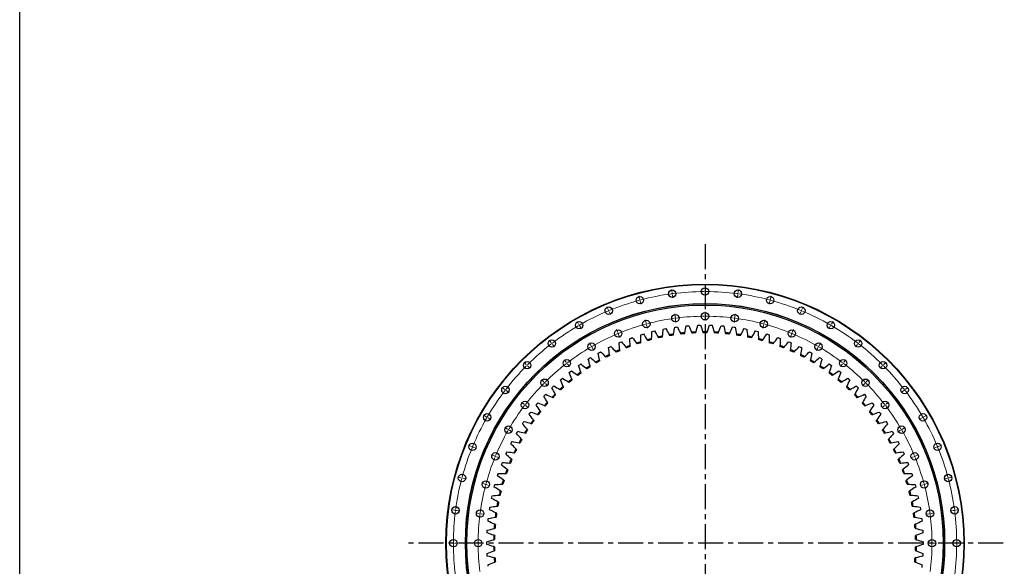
# Model space of a CAD drawing. Header units: millimetres. Extents: x -236 to 12913, y 25865 to 35735.
# Tile 2 of 10: x -236 to 4142, y 28294 to 30725. Entities that reach past the tile are written whole.
import ezdxf

# ---------------------------------------------------------------- set-up
doc = ezdxf.new("R2010")
doc.units = ezdxf.units.MM
doc.header["$LTSCALE"] = 50
doc.linetypes.add('CENTER', pattern=[10.16, 6.35, -1.27, 1.27, -1.27])

msp = doc.modelspace()

# ---------------------------------------------------------------- linework, layer by layer
at = {"linetype": 'CENTER', "ltscale": 0.35}
for p, q in [((2811.4, 29726.1), (2811.4, 27067.5)), ((4137.1, 28396.8), (1485.7, 28396.8))]:
    msp.add_line(p, q, dxfattribs=at)
at = {"color": 0, "linetype": 'Continuous', "lineweight": 18}
for p, q in [((2664.7, 29511.2), (2662.9, 29525)), ((2665.4, 29506.2), (2665.1, 29508.7)), ((2811.4, 29520.8), (2811.4, 29534.8)), ((2811.4, 29515.8), (2811.4, 29518.3)), ((2811.4, 29515.8), (2811.4, 29513.3)), ((2811.4, 29510.8), (2811.4, 29496.8)), ((2957.5, 29506.2), (2957.8, 29508.7)), ((2958.2, 29511.2), (2960, 29525)), ((2520.5, 29482.5), (2516.9, 29496)), ((2521.8, 29477.6), (2521.2, 29480.1)), ((2521.8, 29477.6), (2522.5, 29475.2)), ((2523.1, 29472.8), (2526.7, 29459.3)), ((2665.4, 29506.2), (2665.7, 29503.7)), ((2666, 29501.2), (2667.9, 29487.4)), ((2956.8, 29501.2), (2955, 29487.4)), ((2957.5, 29506.2), (2957.2, 29503.7)), ((3099.8, 29472.8), (3096.1, 29459.3)), ((3101.1, 29477.6), (3100.4, 29475.2)), ((3101.1, 29477.6), (3101.7, 29480.1)), ((3102.4, 29482.5), (3106, 29496)), ((2381.3, 29435.2), (2375.9, 29448.1)), ((2383.2, 29430.6), (2382.3, 29432.9)), ((2383.2, 29430.6), (2384.2, 29428.3)), ((2385.1, 29426), (2390.5, 29413)), ((2811.4, 29410.8), (2811.4, 29424.8)), ((3237.8, 29426), (3232.4, 29413)), ((3239.7, 29430.6), (3238.7, 29428.3)), ((3239.7, 29430.6), (3240.6, 29432.9)), ((3241.6, 29435.2), (3246.9, 29448.1)), ((2249.4, 29370.2), (2242.4, 29382.3)), ((2549, 29376.2), (2545.4, 29389.7)), ((2679.1, 29402.1), (2677.3, 29416)), ((2679.7, 29397.1), (2679.4, 29399.6)), ((2679.7, 29397.1), (2680.1, 29394.7)), ((2680.4, 29392.2), (2682.2, 29378.3)), ((2811.4, 29405.8), (2811.4, 29408.3)), ((2811.4, 29405.8), (2811.4, 29403.3)), ((2811.4, 29400.8), (2811.4, 29386.8)), ((2942.5, 29392.2), (2940.7, 29378.3)), ((2943.1, 29397.1), (2942.8, 29394.7)), ((2943.1, 29397.1), (2943.5, 29399.6)), ((2943.8, 29402.1), (2945.6, 29416)), ((3073.9, 29376.2), (3077.5, 29389.7)), ((3373.4, 29370.2), (3380.4, 29382.3)), ((2251.9, 29365.9), (2250.7, 29368)), ((2251.9, 29365.9), (2253.2, 29363.7)), ((2254.4, 29361.5), (2261.4, 29349.4)), ((2423.4, 29333.6), (2418, 29346.5)), ((2550.3, 29371.4), (2549.6, 29373.8)), ((2550.3, 29371.4), (2550.9, 29369)), ((2551.6, 29366.6), (2555.2, 29353)), ((3071.3, 29366.6), (3067.7, 29353)), ((3072.6, 29371.4), (3071.9, 29369)), ((3072.6, 29371.4), (3073.2, 29373.8)), ((3199.5, 29333.6), (3204.8, 29346.5)), ((3368.4, 29361.5), (3361.4, 29349.4)), ((3370.9, 29365.9), (3369.7, 29363.7)), ((3370.9, 29365.9), (3372.2, 29368)), ((2127.2, 29288.5), (2118.7, 29299.6)), ((2425.3, 29329), (2424.4, 29331.3)), ((2425.3, 29329), (2426.3, 29326.7)), ((2427.2, 29324.3), (2432.6, 29311.4)), ((3195.7, 29324.3), (3190.3, 29311.4)), ((3197.6, 29329), (3196.6, 29326.7)), ((3197.6, 29329), (3198.5, 29331.3)), ((3495.7, 29288.5), (3504.2, 29299.6)), ((2130.2, 29284.5), (2128.7, 29286.5)), ((2130.2, 29284.5), (2131.8, 29282.5)), ((2133.3, 29280.6), (2141.8, 29269.5)), ((2304.4, 29274.9), (2297.4, 29287)), ((2306.9, 29270.6), (2305.7, 29272.8)), ((2306.9, 29270.6), (2308.2, 29268.4)), ((2309.4, 29266.3), (2316.4, 29254.1)), ((3313.4, 29266.3), (3306.4, 29254.1)), ((3315.9, 29270.6), (3314.7, 29268.4)), ((3315.9, 29270.6), (3317.2, 29272.8)), ((3318.4, 29274.9), (3325.4, 29287)), ((3489.6, 29280.6), (3481.1, 29269.5)), ((3492.6, 29284.5), (3491.1, 29282.5)), ((3492.6, 29284.5), (3494.2, 29286.5)), ((2194.2, 29201.2), (2185.6, 29212.3)), ((3428.7, 29201.2), (3437.2, 29212.3)), ((2016.7, 29191.6), (2006.8, 29201.5)), ((2020.2, 29188), (2018.4, 29189.8)), ((2020.2, 29188), (2022, 29186.3)), ((2023.7, 29184.5), (2033.6, 29174.6)), ((2197.2, 29197.3), (2195.7, 29199.2)), ((2197.2, 29197.3), (2198.7, 29195.3)), ((2200.2, 29193.3), (2208.8, 29182.2)), ((3422.6, 29193.3), (3414.1, 29182.2)), ((3425.7, 29197.3), (3424.2, 29195.3)), ((3425.7, 29197.3), (3427.2, 29199.2)), ((3599.2, 29184.5), (3589.3, 29174.6)), ((3602.7, 29188), (3600.9, 29186.3)), ((3602.7, 29188), (3604.5, 29189.8)), ((3606.2, 29191.6), (3616.1, 29201.5)), ((2094.4, 29113.8), (2084.5, 29123.7)), ((3528.4, 29113.8), (3538.3, 29123.7)), ((1919.7, 29081), (1908.6, 29089.5)), ((1923.7, 29078), (1921.7, 29079.5)), ((1923.7, 29078), (1925.7, 29076.5)), ((1927.6, 29074.9), (1938.8, 29066.4)), ((2098, 29110.2), (2096.2, 29112)), ((2098, 29110.2), (2099.7, 29108.5)), ((2101.5, 29106.7), (2111.4, 29096.8)), ((3521.4, 29106.7), (3511.5, 29096.8)), ((3524.9, 29110.2), (3523.1, 29108.5)), ((3524.9, 29110.2), (3526.7, 29112)), ((3695.2, 29074.9), (3684.1, 29066.4)), ((3699.2, 29078), (3697.2, 29076.5)), ((3699.2, 29078), (3701.2, 29079.5)), ((3703.2, 29081), (3714.3, 29089.5)), ((2007, 29014.1), (1995.9, 29022.6)), ((2010.9, 29011), (2009, 29012.5)), ((2010.9, 29011), (2012.9, 29009.5)), ((2014.9, 29008), (2026, 28999.4)), ((3608, 29008), (3596.9, 28999.4)), ((3611.9, 29011), (3610, 29009.5)), ((3611.9, 29011), (3613.9, 29012.5)), ((3615.9, 29014.1), (3627, 29022.6)), ((1838, 28958.8), (1825.9, 28965.8)), ((1842.4, 28956.3), (1840.2, 28957.5)), ((1842.4, 28956.3), (1844.5, 28955)), ((1846.7, 28953.8), (1858.8, 28946.8)), ((3776.2, 28953.8), (3764.1, 28946.8)), ((3780.5, 28956.3), (3778.4, 28955)), ((3780.5, 28956.3), (3782.7, 28957.5)), ((3784.9, 28958.8), (3797, 28965.8)), ((1933.3, 28903.8), (1921.2, 28910.8)), ((1937.6, 28901.3), (1935.5, 28902.5)), ((1937.6, 28901.3), (1939.8, 28900)), ((1942, 28898.8), (1954.1, 28891.8)), ((3680.9, 28898.8), (3668.8, 28891.8)), ((3685.3, 28901.3), (3683.1, 28900)), ((3685.3, 28901.3), (3687.4, 28902.5)), ((3689.6, 28903.8), (3701.7, 28910.8)), ((1773, 28826.9), (1760.1, 28832.3)), ((1777.6, 28825), (1775.3, 28825.9)), ((1777.6, 28825), (1779.9, 28824)), ((1782.2, 28823.1), (1795.2, 28817.7)), ((3840.6, 28823.1), (3827.7, 28817.7)), ((3845.3, 28825), (3843, 28824)), ((3845.3, 28825), (3847.6, 28825.9)), ((3849.9, 28826.9), (3862.8, 28832.3)), ((1874.6, 28784.8), (1861.7, 28790.2)), ((1879.2, 28782.9), (1876.9, 28783.9)), ((1879.2, 28782.9), (1881.6, 28781.9)), ((1883.9, 28781), (1896.8, 28775.6)), ((3739, 28781), (3726.1, 28775.6)), ((3743.6, 28782.9), (3741.3, 28781.9)), ((3743.6, 28782.9), (3745.9, 28783.9)), ((3748.3, 28784.8), (3761.2, 28790.2)), ((1725.7, 28687.7), (1712.2, 28691.3)), ((1730.6, 28686.4), (1728.2, 28687)), ((1730.6, 28686.4), (1733, 28685.7)), ((1735.4, 28685.1), (1748.9, 28681.5)), ((3887.5, 28685.1), (3874, 28681.5)), ((3892.3, 28686.4), (3889.9, 28685.7)), ((3892.3, 28686.4), (3894.7, 28687)), ((3897.1, 28687.7), (3910.7, 28691.3)), ((1832, 28659.2), (1818.5, 28662.8)), ((1836.8, 28657.9), (1834.4, 28658.6)), ((1836.8, 28657.9), (1839.2, 28657.3)), ((1841.7, 28656.6), (1855.2, 28653)), ((3781.2, 28656.6), (3767.7, 28653)), ((3786.1, 28657.9), (3783.6, 28657.3)), ((3786.1, 28657.9), (3788.5, 28658.6)), ((3790.9, 28659.2), (3804.4, 28662.8)), ((1697.1, 28543.5), (1683.2, 28545.3)), ((3925.8, 28543.5), (3939.7, 28545.3)), ((1702, 28542.8), (1699.5, 28543.2)), ((1702, 28542.8), (1704.5, 28542.5)), ((1707, 28542.2), (1720.9, 28540.3)), ((1806.1, 28529.1), (1792.2, 28530.9)), ((1811.1, 28528.5), (1808.6, 28528.8)), ((1811.1, 28528.5), (1813.6, 28528.1)), ((1816, 28527.8), (1829.9, 28526)), ((3806.9, 28527.8), (3793, 28526)), ((3811.8, 28528.5), (3809.3, 28528.1)), ((3811.8, 28528.5), (3814.3, 28528.8)), ((3816.8, 28529.1), (3830.6, 28530.9)), ((3915.9, 28542.2), (3902, 28540.3)), ((3920.9, 28542.8), (3918.4, 28542.5)), ((3920.9, 28542.8), (3923.3, 28543.2)), ((1687.4, 28396.8), (1673.4, 28396.8)), ((1692.4, 28396.8), (1689.9, 28396.8)), ((1692.4, 28396.8), (1694.9, 28396.8)), ((1697.4, 28396.8), (1711.4, 28396.8)), ((1797.4, 28396.8), (1783.4, 28396.8)), ((1802.4, 28396.8), (1799.9, 28396.8)), ((1802.4, 28396.8), (1804.9, 28396.8)), ((1807.4, 28396.8), (1821.4, 28396.8)), ((3815.4, 28396.8), (3801.4, 28396.8)), ((3820.4, 28396.8), (3817.9, 28396.8)), ((3820.4, 28396.8), (3822.9, 28396.8)), ((3825.4, 28396.8), (3839.4, 28396.8)), ((3925.4, 28396.8), (3911.4, 28396.8)), ((3930.4, 28396.8), (3927.9, 28396.8)), ((3930.4, 28396.8), (3932.9, 28396.8)), ((3935.4, 28396.8), (3949.4, 28396.8))]:
    msp.add_line(p, q, dxfattribs=at)
at = {"color": 7, "linetype": 'Continuous', "lineweight": 25}
for p, q in [((2575.5, 29337.4), (2581.3, 29338.9)), ((2581.3, 29338.9), (2587.1, 29340.3)), ((2625.9, 29348.7), (2631.7, 29349.8)), ((2631.7, 29349.8), (2637.6, 29350.9)), ((2676.8, 29357.2), (2682.7, 29358)), ((2682.7, 29358), (2688.6, 29358.8)), ((2728.1, 29363), (2734.1, 29363.5)), ((2734.1, 29363.5), (2740, 29363.9)), ((2779.7, 29366.1), (2785.6, 29366.2)), ((2785.6, 29366.2), (2791.6, 29366.4)), ((2831.3, 29366.4), (2837.3, 29366.2)), ((2837.3, 29366.2), (2843.2, 29366.1)), ((2882.9, 29363.9), (2888.8, 29363.5)), ((2888.8, 29363.5), (2894.8, 29363)), ((2934.2, 29358.8), (2940.2, 29358)), ((2940.2, 29358), (2946.1, 29357.2)), ((2985.3, 29350.9), (2991.1, 29349.8)), ((2991.1, 29349.8), (2997, 29348.7)), ((3035.8, 29340.3), (3041.6, 29338.9)), ((3041.6, 29338.9), (3047.4, 29337.4)), ((2428.9, 29287.9), (2434.4, 29290.3)), ((2434.4, 29290.3), (2439.9, 29292.6)), ((2476.8, 29307), (2482.4, 29309.1)), ((2482.4, 29309.1), (2488.1, 29311.1)), ((2525.8, 29323.5), (2531.5, 29325.3)), ((2531.5, 29325.3), (2537.2, 29327)), ((3085.7, 29327), (3091.4, 29325.3)), ((3091.4, 29325.3), (3097.1, 29323.5)), ((3134.8, 29311.1), (3140.4, 29309.1)), ((3140.4, 29309.1), (3146, 29307)), ((3183, 29292.6), (3188.5, 29290.3)), ((3188.5, 29290.3), (3194, 29287.9)), ((2341.5, 29245.1), (2346.7, 29248)), ((2382, 29266.3), (2387.3, 29268.9)), ((2387.3, 29268.9), (2392.7, 29271.5)), ((3230.2, 29271.5), (3235.5, 29268.9)), ((3235.5, 29268.9), (3240.9, 29266.3)), ((3276.1, 29248), (3281.4, 29245.1)), ((2292, 29215.7), (2297, 29218.9)), ((2297, 29218.9), (2302.1, 29222.1)), ((2336.3, 29242.2), (2341.5, 29245.1)), ((3281.4, 29245.1), (3286.6, 29242.2)), ((3320.8, 29222.1), (3325.8, 29218.9)), ((3325.8, 29218.9), (3330.9, 29215.7)), ((2207.9, 29155.9), (2212.6, 29159.6)), ((2212.6, 29159.6), (2217.3, 29163.2)), ((2249.1, 29186.9), (2254, 29190.4)), ((2254, 29190.4), (2258.9, 29193.8)), ((3364, 29193.8), (3368.9, 29190.4)), ((3368.9, 29190.4), (3373.8, 29186.9)), ((3405.6, 29163.2), (3410.3, 29159.6)), ((3410.3, 29159.6), (3415, 29155.9)), ((2168.3, 29122.7), (2172.8, 29126.6)), ((2172.8, 29126.6), (2177.3, 29130.5)), ((3445.6, 29130.5), (3450.1, 29126.6)), ((3450.1, 29126.6), (3454.6, 29122.7)), ((2130.6, 29087.4), (2134.9, 29091.6)), ((2134.9, 29091.6), (2139.2, 29095.7)), ((3483.7, 29095.7), (3488, 29091.6)), ((3488, 29091.6), (3492.3, 29087.4)), ((2094.8, 29050.2), (2098.8, 29054.6)), ((2098.8, 29054.6), (2102.9, 29059)), ((3520, 29059), (3524, 29054.6)), ((3524, 29054.6), (3528.1, 29050.2)), ((2061.1, 29011.1), (2064.8, 29015.7)), ((2064.8, 29015.7), (2068.7, 29020.3)), ((3554.2, 29020.3), (3558, 29015.7)), ((3558, 29015.7), (3561.8, 29011.1)), ((2029.4, 28970.3), (2033, 28975.1)), ((2033, 28975.1), (2036.5, 28979.9)), ((3586.3, 28979.9), (3589.9, 28975.1)), ((3589.9, 28975.1), (3593.5, 28970.3)), ((2000, 28927.9), (2003.3, 28932.9)), ((2003.3, 28932.9), (2006.6, 28937.8)), ((3616.3, 28937.8), (3619.6, 28932.9)), ((3619.6, 28932.9), (3622.9, 28927.9)), ((1972.9, 28884), (1975.9, 28889.1)), ((1975.9, 28889.1), (1978.9, 28894.2)), ((3643.9, 28894.2), (3647, 28889.1)), ((3647, 28889.1), (3650, 28884)), ((1948.1, 28838.6), (1950.9, 28843.9)), ((1950.9, 28843.9), (1953.6, 28849.2)), ((3669.2, 28849.2), (3672, 28843.9)), ((3672, 28843.9), (3674.7, 28838.6)), ((1925.8, 28792.1), (1928.3, 28797.5)), ((1928.3, 28797.5), (1930.8, 28802.9)), ((3692.1, 28802.9), (3694.6, 28797.5)), ((3694.6, 28797.5), (3697, 28792.1)), ((1906.1, 28744.4), (1908.2, 28749.9)), ((1908.2, 28749.9), (1910.4, 28755.5)), ((3712.5, 28755.5), (3714.7, 28749.9)), ((3714.7, 28749.9), (3716.8, 28744.4)), ((1888.8, 28695.7), (1890.7, 28701.4)), ((1890.7, 28701.4), (1892.6, 28707)), ((3730.3, 28707), (3732.2, 28701.4)), ((3732.2, 28701.4), (3734, 28695.7)), ((1874.2, 28646.2), (1875.8, 28651.9)), ((1875.8, 28651.9), (1877.4, 28657.7)), ((3745.5, 28657.7), (3747.1, 28651.9)), ((3747.1, 28651.9), (3748.6, 28646.2)), ((1862.3, 28595.9), (1863.5, 28601.8)), ((1863.5, 28601.8), (1864.8, 28607.6)), ((3758.1, 28607.6), (3759.3, 28601.8)), ((3759.3, 28601.8), (3760.6, 28595.9)), ((1853, 28545.1), (1854, 28551)), ((1854, 28551), (1854.9, 28556.9)), ((3767.9, 28556.9), (3768.9, 28551)), ((3768.9, 28551), (3769.8, 28545.1)), ((1847.1, 28499.9), (1847.8, 28505.8)), ((3775.1, 28505.8), (3775.8, 28499.9)), ((1846.5, 28493.9), (1847.1, 28499.9)), ((3775.8, 28499.9), (3776.4, 28493.9)), ((1842.7, 28442.4), (1843, 28448.4)), ((1843, 28448.4), (1843.3, 28454.3)), ((3779.5, 28454.3), (3779.9, 28448.4)), ((3779.9, 28448.4), (3780.2, 28442.4)), ((1841.6, 28396.8), (1841.6, 28402.7)), ((1841.6, 28390.8), (1841.6, 28396.8)), ((3781.2, 28402.7), (3781.3, 28396.8)), ((3781.3, 28396.8), (3781.2, 28390.8)), ((1843, 28345.2), (1842.7, 28351.1)), ((1843.3, 28339.2), (1843, 28345.2)), ((3779.9, 28345.2), (3779.5, 28339.2)), ((3780.2, 28351.1), (3779.9, 28345.2)), ((1847.1, 28293.7), (1846.5, 28299.6)), ((3775.8, 28293.7), (3775.1, 28287.7)), ((3776.4, 28299.6), (3775.8, 28293.7))]:
    msp.add_line(p, q, dxfattribs=at)
msp.add_lwpolyline([(-236, 35734.8), (12913, 35734.8), (12913, 25865.2), (-236, 25865.2)], close=True)
for centre, radius in [((2811.4, 28396.8), 1152), ((2811.4, 28396.8), 1150), ((2665.4, 29506.2), 16.5), ((2811.4, 29515.8), 16.5), ((2957.5, 29506.2), 16.5), ((2521.8, 29477.6), 16.5), ((3101.1, 29477.6), 16.5), ((2811.4, 28396.8), 1065.5), ((2811.4, 28396.8), 1065), ((2811.4, 28396.8), 1059), ((2383.2, 29430.6), 16.5), ((2811.4, 29405.8), 16.5), ((3239.7, 29430.6), 16.5), ((2251.9, 29365.9), 16.5), ((2550.3, 29371.4), 16.5), ((2679.7, 29397.1), 16.5), ((2943.1, 29397.1), 16.5), ((3072.6, 29371.4), 16.5), ((3370.9, 29365.9), 16.5), ((2425.3, 29329), 16.5), ((3197.6, 29329), 16.5), ((2130.2, 29284.5), 16.5), ((3492.6, 29284.5), 16.5), ((2306.9, 29270.6), 16.5), ((3315.9, 29270.6), 16.5), ((2020.2, 29188), 16.5), ((2197.2, 29197.3), 16.5), ((3425.7, 29197.3), 16.5), ((3602.7, 29188), 16.5), ((2098, 29110.2), 16.5), ((3524.9, 29110.2), 16.5), ((1923.7, 29078), 16.5), ((3699.2, 29078), 16.5), ((2010.9, 29011), 16.5), ((3611.9, 29011), 16.5), ((1842.4, 28956.3), 16.5), ((3780.5, 28956.3), 16.5), ((1937.6, 28901.3), 16.5), ((3685.3, 28901.3), 16.5), ((1777.6, 28825), 16.5), ((3845.3, 28825), 16.5), ((1879.2, 28782.9), 16.5), ((3743.6, 28782.9), 16.5), ((1730.6, 28686.4), 16.5), ((3892.3, 28686.4), 16.5), ((1836.8, 28657.9), 16.5), ((3786.1, 28657.9), 16.5), ((1702, 28542.8), 16.5), ((1811.1, 28528.5), 16.5), ((3811.8, 28528.5), 16.5), ((3920.9, 28542.8), 16.5), ((1692.4, 28396.8), 16.5), ((1802.4, 28396.8), 16.5), ((3820.4, 28396.8), 16.5), ((3930.4, 28396.8), 16.5)]:
    msp.add_circle(centre, radius, dxfattribs=at)
at = {"color": 0, "linetype": 'Continuous', "lineweight": 18}
for radius, start, end in [(1119, 90.256, 97.244), (1119, 90, 90.128), (1119, 89.872, 90), (1119, 82.756, 89.744), (1119, 105.256, 112.244), (1119, 105, 105.128), (1119, 104.872, 105), (1119, 97.756, 104.744), (1119, 97.5, 97.628), (1119, 97.372, 97.5), (1119, 82.5, 82.628), (1119, 82.372, 82.5), (1119, 75.256, 82.244), (1119, 75, 75.128), (1119, 74.872, 75), (1119, 67.756, 74.744), (1119, 112.756, 119.744), (1119, 112.5, 112.628), (1119, 112.372, 112.5), (1119, 67.5, 67.628), (1119, 67.372, 67.5), (1119, 60.256, 67.244), (1009, 97.7839, 104.7161), (1009, 97.5, 97.642), (1009, 97.358, 97.5), (1009, 90.2839, 97.2161), (1009, 90, 90.142), (1009, 89.858, 90), (1009, 82.7839, 89.7161), (1009, 82.5, 82.642), (1009, 82.358, 82.5), (1009, 75.2839, 82.2161), (1119, 120.256, 127.244), (1119, 120, 120.128), (1119, 119.872, 120), (1009, 105.2839, 112.2161), (1009, 105, 105.142), (1009, 104.858, 105), (1009, 75, 75.142), (1009, 74.858, 75), (1009, 67.7839, 74.7161), (1119, 60, 60.128), (1119, 59.872, 60), (1119, 52.756, 59.744), (1009, 112.7839, 119.7161), (1009, 112.5, 112.642), (1009, 112.358, 112.5), (1009, 67.5, 67.642), (1009, 67.358, 67.5), (1009, 60.2839, 67.2161), (1119, 127.756, 134.744), (1119, 127.5, 127.628), (1119, 127.372, 127.5), (1009, 120.2839, 127.2161), (1009, 120, 120.142), (1009, 119.858, 120), (1009, 60, 60.142), (1009, 59.858, 60), (1009, 52.7839, 59.7161), (1119, 52.5, 52.628), (1119, 52.372, 52.5), (1119, 45.256, 52.244), (1119, 135.256, 142.244), (1119, 135, 135.128), (1119, 134.872, 135), (1009, 127.7839, 134.7161), (1009, 127.5, 127.642), (1009, 127.358, 127.5), (1009, 52.5, 52.642), (1009, 52.358, 52.5), (1009, 45.2839, 52.2161), (1119, 45, 45.128), (1119, 44.872, 45), (1119, 37.756, 44.744), (1119, 142.756, 149.744), (1119, 142.5, 142.628), (1119, 142.372, 142.5), (1009, 135.2839, 142.2161), (1009, 135, 135.142), (1009, 134.858, 135), (1009, 45, 45.142), (1009, 44.858, 45), (1009, 37.7839, 44.7161), (1119, 37.5, 37.628), (1119, 37.372, 37.5), (1119, 30.256, 37.244), (1009, 142.7839, 149.7161), (1009, 142.5, 142.642), (1009, 142.358, 142.5), (1009, 37.5, 37.642), (1009, 37.358, 37.5), (1009, 30.2839, 37.2161), (1119, 150.256, 157.244), (1119, 150, 150.128), (1119, 149.872, 150), (1119, 30, 30.128), (1119, 29.872, 30), (1119, 22.756, 29.744), (1009, 150.2839, 157.2161), (1009, 150, 150.142), (1009, 149.858, 150), (1009, 30, 30.142), (1009, 29.858, 30), (1009, 22.7839, 29.7161), (1119, 157.756, 164.744), (1119, 157.5, 157.628), (1119, 157.372, 157.5), (1119, 22.5, 22.628), (1119, 22.372, 22.5), (1119, 15.256, 22.244), (1009, 157.7839, 164.7161), (1009, 157.5, 157.642), (1009, 157.358, 157.5), (1009, 22.5, 22.642), (1009, 22.358, 22.5), (1009, 15.2839, 22.2161), (1119, 165.256, 172.244), (1119, 165, 165.128), (1119, 164.872, 165), (1119, 15, 15.128), (1119, 14.872, 15), (1119, 7.756, 14.744), (1009, 165.2839, 172.2161), (1009, 165, 165.142), (1009, 164.858, 165), (1009, 15, 15.142), (1009, 14.858, 15), (1009, 7.7839, 14.7161), (1119, 172.372, 172.5), (1119, 7.5, 7.628), (1119, 172.756, 179.744), (1119, 172.5, 172.628), (1009, 172.7839, 179.7161), (1009, 172.5, 172.642), (1009, 172.358, 172.5), (1009, 7.5, 7.642), (1009, 7.358, 7.5), (1009, 0.2839, 7.2161), (1119, 7.372, 7.5), (1119, 0.256, 7.244), (1119, 179.872, 180), (1119, 180, 180.128), (1119, 180.256, 187.244), (1009, 179.858, 180), (1009, 180, 180.142), (1009, 180.2839, 187.2161), (1009, 352.7839, 359.7161), (1009, 0, 0.142), (1009, 359.858, 0), (1119, 352.756, 359.744), (1119, 0, 0.128), (1119, 359.872, 0)]:
    msp.add_arc((2811.4, 28396.8), radius, start, end, dxfattribs=at)
at = {"color": 7, "linetype": 'Continuous', "lineweight": 25}
for radius, start, end in [(940, 92.4463, 93.6554), (940, 89.3955, 90.6045), (940, 86.3446, 87.5537), (940, 107.7005, 108.9096), (940, 104.6497, 105.8588), (936, 104.7292, 105.7793), (940, 101.5988, 102.8079), (936, 101.6783, 102.7285), (940, 98.548, 99.7571), (936, 98.6275, 99.6776), (940, 95.4971, 96.7062), (936, 95.5766, 96.6268), (936, 92.5258, 93.5759), (936, 89.4749, 90.5251), (936, 86.4241, 87.4742), (940, 83.2938, 84.5029), (936, 83.3732, 84.4234), (940, 80.2429, 81.452), (936, 80.3224, 81.3725), (940, 77.1921, 78.4012), (936, 77.2715, 78.3217), (940, 74.1412, 75.3503), (936, 74.2207, 75.2708), (940, 71.0904, 72.2995), (940, 113.8022, 115.0113), (936, 113.8817, 114.9319), (940, 110.7514, 111.9605), (936, 110.8308, 111.881), (936, 107.78, 108.8302), (936, 71.1698, 72.22), (936, 68.119, 69.1692), (940, 68.0395, 69.2486), (936, 65.0681, 66.1183), (940, 64.9887, 66.1978), (940, 119.9039, 121.113), (936, 119.9834, 121.0336), (940, 116.8531, 118.0622), (936, 116.9325, 117.9827), (936, 62.0173, 63.0675), (940, 61.9378, 63.1469), (936, 58.9664, 60.0166), (940, 58.887, 60.0961), (940, 122.9548, 124.1639), (936, 123.0342, 124.0844), (936, 55.9156, 56.9658), (940, 55.8361, 57.0452), (940, 129.0565, 130.2656), (936, 129.1359, 130.1861), (940, 126.0056, 127.2147), (936, 126.0851, 127.1353), (936, 52.8647, 53.9149), (940, 52.7853, 53.9944), (936, 49.8139, 50.8641), (940, 49.7344, 50.9435), (940, 132.1073, 133.3164), (936, 132.1868, 133.237), (936, 46.763, 47.8132), (940, 46.6836, 47.8927), (940, 135.1582, 136.3673), (936, 135.2376, 136.2878), (936, 43.7122, 44.7624), (940, 43.6327, 44.8418), (940, 141.2599, 142.469), (940, 138.209, 139.4181), (936, 138.2885, 139.3386), (936, 40.6614, 41.7115), (940, 40.5819, 41.791), (940, 37.531, 38.7401), (940, 144.3107, 145.5198), (936, 144.3902, 145.4403), (936, 141.3393, 142.3895), (936, 37.6105, 38.6607), (936, 34.5597, 35.6098), (940, 34.4802, 35.6893), (940, 147.3616, 148.5707), (936, 147.441, 148.4912), (936, 31.5088, 32.559), (940, 31.4293, 32.6384), (940, 150.4124, 151.6215), (936, 150.4919, 151.542), (936, 28.458, 29.5081), (940, 28.3785, 29.5876), (940, 153.4632, 154.6723), (936, 153.5427, 154.5929), (936, 25.4071, 26.4573), (940, 25.3277, 26.5368), (940, 156.5141, 157.7232), (936, 156.5936, 157.6437), (936, 22.3563, 23.4064), (940, 22.2768, 23.4859), (940, 159.5649, 160.774), (936, 159.6444, 160.6946), (936, 19.3054, 20.3556), (940, 19.226, 20.4351), (940, 162.6158, 163.8249), (940, 16.1751, 17.3842), (936, 162.6953, 163.7454), (936, 16.2546, 17.3047), (940, 165.6666, 166.8757), (936, 165.7461, 166.7963), (936, 13.2037, 14.2539), (940, 13.1243, 14.3334), (940, 168.7175, 169.9266), (936, 168.7969, 169.8471), (936, 10.1529, 11.2031), (940, 10.0734, 11.2825), (940, 171.7683, 172.9774), (936, 171.8478, 172.898), (936, 7.102, 8.1522), (940, 7.0226, 8.2317), (940, 174.8192, 176.0283), (936, 174.8986, 175.9488), (936, 4.0512, 5.1014), (940, 3.9717, 5.1808), (940, 177.87, 179.0791), (936, 177.9495, 178.9997), (936, 1.0003, 2.0505), (940, 0.9209, 2.13), (940, 180.9209, 182.13), (936, 181.0003, 182.0505), (936, 357.9495, 358.9997), (940, 357.87, 359.0791), (940, 183.9717, 185.1808), (936, 184.0512, 185.1014), (936, 354.8986, 355.9488), (940, 354.8192, 356.0283)]:
    msp.add_arc((2811.4, 28396.8), radius, start, end, dxfattribs=at)
for points in [[(2573.7, 29306.2), (2574.3, 29316.6), (2574.9, 29327), (2575.5, 29337.4)], [(2587.1, 29340.3), (2592.4, 29331.3), (2597.7, 29322.3), (2603.1, 29313.4)], [(2622.4, 29317.6), (2623.6, 29327.9), (2624.8, 29338.3), (2625.9, 29348.7)], [(2637.6, 29350.9), (2642.4, 29341.6), (2647.3, 29332.4), (2652.1, 29323.2)], [(2671.7, 29326.3), (2673.4, 29336.6), (2675.1, 29346.9), (2676.8, 29357.2)], [(2688.6, 29358.8), (2693, 29349.3), (2697.3, 29339.8), (2701.7, 29330.3)], [(2721.4, 29332.4), (2723.6, 29342.6), (2725.9, 29352.8), (2728.1, 29363)], [(2740, 29363.9), (2743.8, 29354.3), (2747.7, 29344.6), (2751.5, 29334.9)], [(2751.5, 29334.9), (2752, 29333.6), (2752.5, 29332.2), (2753.1, 29330.9)], [(2770.2, 29331.9), (2770.6, 29333.2), (2770.9, 29334.6), (2771.3, 29335.9)], [(2771.3, 29335.9), (2774.1, 29346), (2776.9, 29356), (2779.7, 29366.1)], [(2791.6, 29366.4), (2794.9, 29356.5), (2798.2, 29346.6), (2801.5, 29336.7)], [(2801.5, 29336.7), (2802, 29335.4), (2802.4, 29334.1), (2802.9, 29332.7)], [(2820, 29332.7), (2820.5, 29334.1), (2820.9, 29335.4), (2821.4, 29336.7)], [(2821.4, 29336.7), (2824.7, 29346.6), (2828, 29356.5), (2831.3, 29366.4)], [(2843.2, 29366.1), (2846, 29356), (2848.8, 29346), (2851.6, 29335.9)], [(2851.6, 29335.9), (2851.9, 29334.6), (2852.3, 29333.2), (2852.7, 29331.9)], [(2869.8, 29330.9), (2870.3, 29332.2), (2870.9, 29333.6), (2871.4, 29334.9)], [(2871.4, 29334.9), (2875.2, 29344.6), (2879, 29354.3), (2882.9, 29363.9)], [(2894.8, 29363), (2897, 29352.8), (2899.2, 29342.6), (2901.5, 29332.4)], [(2921.2, 29330.3), (2925.6, 29339.8), (2929.9, 29349.3), (2934.2, 29358.8)], [(2946.1, 29357.2), (2947.8, 29346.9), (2949.5, 29336.6), (2951.2, 29326.3)], [(2970.7, 29323.2), (2975.6, 29332.4), (2980.4, 29341.6), (2985.3, 29350.9)], [(2997, 29348.7), (2998.1, 29338.3), (2999.3, 29327.9), (3000.4, 29317.6)], [(3019.8, 29313.4), (3025.2, 29322.3), (3030.5, 29331.3), (3035.8, 29340.3)], [(3047.4, 29337.4), (3048, 29327), (3048.6, 29316.6), (3049.2, 29306.2)], [(2439.9, 29292.6), (2446.5, 29284.6), (2453.2, 29276.6), (2459.9, 29268.6)], [(2478.4, 29275.8), (2477.9, 29286.2), (2477.4, 29296.6), (2476.8, 29307)], [(2488.1, 29311.1), (2494.3, 29302.7), (2500.5, 29294.4), (2506.8, 29286)], [(2525.6, 29292.3), (2525.7, 29302.7), (2525.7, 29313.1), (2525.8, 29323.5)], [(2525.6, 29288.1), (2525.6, 29289.5), (2525.6, 29290.9), (2525.6, 29292.3)], [(2537.2, 29327), (2543, 29318.3), (2548.8, 29309.7), (2554.6, 29301)], [(2554.6, 29301), (2555.4, 29299.8), (2556.1, 29298.7), (2556.9, 29297.5)], [(2573.5, 29302), (2573.5, 29303.4), (2573.6, 29304.8), (2573.7, 29306.2)], [(2603.1, 29313.4), (2603.8, 29312.2), (2604.5, 29311), (2605.2, 29309.8)], [(2622, 29313.4), (2622.1, 29314.8), (2622.3, 29316.2), (2622.4, 29317.6)], [(2652.1, 29323.2), (2652.8, 29321.9), (2653.4, 29320.7), (2654.1, 29319.4)], [(2671, 29322.2), (2671.3, 29323.6), (2671.5, 29324.9), (2671.7, 29326.3)], [(2701.7, 29330.3), (2702.3, 29329.1), (2702.8, 29327.8), (2703.4, 29326.5)], [(2720.5, 29328.3), (2720.8, 29329.7), (2721.1, 29331.1), (2721.4, 29332.4)], [(2901.5, 29332.4), (2901.8, 29331.1), (2902.1, 29329.7), (2902.4, 29328.3)], [(2919.5, 29326.5), (2920, 29327.8), (2920.6, 29329.1), (2921.2, 29330.3)], [(2951.2, 29326.3), (2951.4, 29324.9), (2951.6, 29323.6), (2951.8, 29322.2)], [(2968.8, 29319.4), (2969.4, 29320.7), (2970.1, 29321.9), (2970.7, 29323.2)], [(3000.4, 29317.6), (3000.6, 29316.2), (3000.7, 29314.8), (3000.9, 29313.4)], [(3017.7, 29309.8), (3018.4, 29311), (3019.1, 29312.2), (3019.8, 29313.4)], [(3049.2, 29306.2), (3049.3, 29304.8), (3049.3, 29303.4), (3049.4, 29302)], [(3066, 29297.5), (3066.8, 29298.7), (3067.5, 29299.8), (3068.3, 29301)], [(3068.3, 29301), (3074.1, 29309.7), (3079.9, 29318.3), (3085.7, 29327)], [(3097.1, 29323.5), (3097.2, 29313.1), (3097.2, 29302.7), (3097.2, 29292.3)], [(3097.2, 29292.3), (3097.2, 29290.9), (3097.3, 29289.5), (3097.3, 29288.1)], [(3116.1, 29286), (3122.3, 29294.4), (3128.6, 29302.7), (3134.8, 29311.1)], [(3146, 29307), (3145.5, 29296.6), (3145, 29286.2), (3144.5, 29275.8)], [(3163, 29268.6), (3169.7, 29276.6), (3176.4, 29284.6), (3183, 29292.6)], [(2346.7, 29248), (2354.2, 29240.8), (2361.7, 29233.5), (2369.2, 29226.3)], [(2386.8, 29235.4), (2385.2, 29245.7), (2383.6, 29256), (2382, 29266.3)], [(2392.7, 29271.5), (2399.8, 29263.9), (2406.9, 29256.3), (2414, 29248.6)], [(2414, 29248.6), (2415, 29247.6), (2415.9, 29246.6), (2416.9, 29245.5)], [(2432.1, 29256.8), (2431, 29267.2), (2429.9, 29277.6), (2428.9, 29287.9)], [(2432.5, 29252.6), (2432.4, 29254), (2432.2, 29255.4), (2432.1, 29256.8)], [(2459.9, 29268.6), (2460.8, 29267.5), (2461.7, 29266.4), (2462.6, 29265.3)], [(2478.6, 29271.6), (2478.5, 29273), (2478.5, 29274.4), (2478.4, 29275.8)], [(2506.8, 29286), (2507.7, 29284.9), (2508.5, 29283.8), (2509.3, 29282.7)], [(3113.5, 29282.7), (3114.4, 29283.8), (3115.2, 29284.9), (3116.1, 29286)], [(3144.5, 29275.8), (3144.4, 29274.4), (3144.4, 29273), (3144.3, 29271.6)], [(3160.3, 29265.3), (3161.2, 29266.4), (3162.1, 29267.5), (3163, 29268.6)], [(3190.8, 29256.8), (3190.7, 29255.4), (3190.5, 29254), (3190.4, 29252.6)], [(3194, 29287.9), (3192.9, 29277.6), (3191.9, 29267.2), (3190.8, 29256.8)], [(3206, 29245.5), (3207, 29246.6), (3207.9, 29247.6), (3208.9, 29248.6)], [(3208.9, 29248.6), (3216, 29256.3), (3223.1, 29263.9), (3230.2, 29271.5)], [(3240.9, 29266.3), (3239.3, 29256), (3237.7, 29245.7), (3236, 29235.4)], [(3253.6, 29226.3), (3261.2, 29233.5), (3268.7, 29240.8), (3276.1, 29248)], [(2300.1, 29185.5), (2297.4, 29195.6), (2294.7, 29205.7), (2292, 29215.7)], [(2302.1, 29222.1), (2310, 29215.2), (2317.8, 29208.4), (2325.7, 29201.5)], [(2342.8, 29211.6), (2340.6, 29221.8), (2338.5, 29232), (2336.3, 29242.2)], [(2343.7, 29207.5), (2343.4, 29208.9), (2343.1, 29210.2), (2342.8, 29211.6)], [(2369.2, 29226.3), (2370.2, 29225.3), (2371.3, 29224.3), (2372.3, 29223.3)], [(2387.5, 29231.2), (2387.3, 29232.6), (2387.1, 29234), (2386.8, 29235.4)], [(3236, 29235.4), (3235.8, 29234), (3235.6, 29232.6), (3235.4, 29231.2)], [(3250.6, 29223.3), (3251.6, 29224.3), (3252.6, 29225.3), (3253.6, 29226.3)], [(3280.1, 29211.6), (3279.8, 29210.2), (3279.5, 29208.9), (3279.2, 29207.5)], [(3286.6, 29242.2), (3284.4, 29232), (3282.2, 29221.8), (3280.1, 29211.6)], [(3297.2, 29201.5), (3305.1, 29208.4), (3312.9, 29215.2), (3320.8, 29222.1)], [(3330.9, 29215.7), (3328.2, 29205.7), (3325.5, 29195.6), (3322.8, 29185.5)], [(2217.3, 29163.2), (2225.8, 29157.3), (2234.4, 29151.3), (2242.9, 29145.4)], [(2258.8, 29157.2), (2255.6, 29167.1), (2252.4, 29177), (2249.1, 29186.9)], [(2258.9, 29193.8), (2267.1, 29187.4), (2275.3, 29181), (2283.6, 29174.6)], [(2283.6, 29174.6), (2284.7, 29173.7), (2285.8, 29172.8), (2286.9, 29172)], [(2301.2, 29181.5), (2300.8, 29182.8), (2300.5, 29184.2), (2300.1, 29185.5)], [(2325.7, 29201.5), (2326.8, 29200.6), (2327.8, 29199.7), (2328.9, 29198.8)], [(3294, 29198.8), (3295, 29199.7), (3296.1, 29200.6), (3297.2, 29201.5)], [(3322.8, 29185.5), (3322.4, 29184.2), (3322.1, 29182.8), (3321.7, 29181.5)], [(3336, 29172), (3337.1, 29172.8), (3338.2, 29173.7), (3339.3, 29174.6)], [(3339.3, 29174.6), (3347.5, 29181), (3355.8, 29187.4), (3364, 29193.8)], [(3373.8, 29186.9), (3370.5, 29177), (3367.3, 29167.1), (3364, 29157.2)], [(3380, 29145.4), (3388.5, 29151.3), (3397.1, 29157.3), (3405.6, 29163.2)], [(2181.2, 29094.1), (2176.9, 29103.7), (2172.6, 29113.2), (2168.3, 29122.7)], [(2177.3, 29130.5), (2186.2, 29125), (2195, 29119.5), (2203.9, 29114)], [(2203.9, 29114), (2205.1, 29113.3), (2206.3, 29112.6), (2207.5, 29111.8)], [(2219.2, 29126.7), (2215.4, 29136.4), (2211.6, 29146.2), (2207.9, 29155.9)], [(2220.7, 29122.8), (2220.2, 29124.1), (2219.7, 29125.4), (2219.2, 29126.7)], [(2242.9, 29145.4), (2244.1, 29144.6), (2245.2, 29143.8), (2246.4, 29143)], [(2260.2, 29153.2), (2259.7, 29154.5), (2259.3, 29155.9), (2258.8, 29157.2)], [(3364, 29157.2), (3363.6, 29155.9), (3363.2, 29154.5), (3362.7, 29153.2)], [(3376.5, 29143), (3377.7, 29143.8), (3378.8, 29144.6), (3380, 29145.4)], [(3403.7, 29126.7), (3403.2, 29125.4), (3402.7, 29124.1), (3402.2, 29122.8)], [(3415, 29155.9), (3411.2, 29146.2), (3407.5, 29136.4), (3403.7, 29126.7)], [(3415.4, 29111.8), (3416.6, 29112.6), (3417.8, 29113.3), (3419, 29114)], [(3419, 29114), (3427.9, 29119.5), (3436.7, 29125), (3445.6, 29130.5)], [(3454.6, 29122.7), (3450.3, 29113.2), (3446, 29103.7), (3441.7, 29094.1)], [(2144.9, 29059.6), (2140.2, 29068.9), (2135.4, 29078.2), (2130.6, 29087.4)], [(2139.2, 29095.7), (2148.3, 29090.7), (2157.4, 29085.7), (2166.6, 29080.7)], [(2166.6, 29080.7), (2167.8, 29080), (2169, 29079.3), (2170.3, 29078.7)], [(2182.9, 29090.3), (2182.3, 29091.6), (2181.7, 29092.9), (2181.2, 29094.1)], [(3441.7, 29094.1), (3441.2, 29092.9), (3440.6, 29091.6), (3440, 29090.3)], [(3452.6, 29078.7), (3453.8, 29079.3), (3455.1, 29080), (3456.3, 29080.7)], [(3456.3, 29080.7), (3465.5, 29085.7), (3474.6, 29090.7), (3483.7, 29095.7)], [(3492.3, 29087.4), (3487.5, 29078.2), (3482.7, 29068.9), (3478, 29059.6)], [(2110.6, 29023.2), (2105.3, 29032.2), (2100.1, 29041.2), (2094.8, 29050.2)], [(2102.9, 29059), (2112.3, 29054.4), (2121.7, 29049.9), (2131.1, 29045.4)], [(2131.1, 29045.4), (2132.4, 29044.8), (2133.6, 29044.2), (2134.9, 29043.6)], [(2146.9, 29055.9), (2146.2, 29057.1), (2145.6, 29058.4), (2144.9, 29059.6)], [(3478, 29059.6), (3477.3, 29058.4), (3476.7, 29057.1), (3476, 29055.9)], [(3488, 29043.6), (3489.3, 29044.2), (3490.5, 29044.8), (3491.8, 29045.4)], [(3491.8, 29045.4), (3501.2, 29049.9), (3510.6, 29054.4), (3520, 29059)], [(3528.1, 29050.2), (3522.8, 29041.2), (3517.5, 29032.2), (3512.3, 29023.2)], [(2078.2, 28985), (2072.5, 28993.7), (2066.8, 29002.4), (2061.1, 29011.1)], [(2068.7, 29020.3), (2078.3, 29016.3), (2087.9, 29012.3), (2097.5, 29008.3)], [(2080.6, 28981.5), (2079.8, 28982.7), (2079, 28983.8), (2078.2, 28985)], [(2097.5, 29008.3), (2098.8, 29007.7), (2100.1, 29007.2), (2101.4, 29006.7)], [(2112.7, 29019.6), (2112, 29020.8), (2111.3, 29022), (2110.6, 29023.2)], [(3512.3, 29023.2), (3511.6, 29022), (3510.9, 29020.8), (3510.2, 29019.6)], [(3521.5, 29006.7), (3522.8, 29007.2), (3524.1, 29007.7), (3525.3, 29008.3)], [(3525.3, 29008.3), (3535, 29012.3), (3544.6, 29016.3), (3554.2, 29020.3)], [(3544.6, 28985), (3543.9, 28983.8), (3543.1, 28982.7), (3542.3, 28981.5)], [(3561.8, 29011.1), (3556.1, 29002.4), (3550.4, 28993.7), (3544.6, 28985)], [(2048, 28945.2), (2041.8, 28953.6), (2035.6, 28962), (2029.4, 28970.3)], [(2036.5, 28979.9), (2046.3, 28976.4), (2056.2, 28972.9), (2066, 28969.4)], [(2050.5, 28941.8), (2049.6, 28942.9), (2048.8, 28944), (2048, 28945.2)], [(2066, 28969.4), (2067.3, 28968.9), (2068.6, 28968.5), (2070, 28968)], [(3552.9, 28968), (3554.2, 28968.5), (3555.6, 28968.9), (3556.9, 28969.4)], [(3556.9, 28969.4), (3566.7, 28972.9), (3576.5, 28976.4), (3586.3, 28979.9)], [(3574.9, 28945.2), (3574.1, 28944), (3573.2, 28942.9), (3572.4, 28941.8)], [(3593.5, 28970.3), (3587.3, 28962), (3581.1, 28953.6), (3574.9, 28945.2)], [(2019.9, 28903.7), (2013.3, 28911.8), (2006.6, 28919.9), (2000, 28927.9)], [(2006.6, 28937.8), (2016.6, 28934.9), (2026.6, 28931.9), (2036.6, 28928.9)], [(2022.5, 28900.5), (2021.7, 28901.6), (2020.8, 28902.7), (2019.9, 28903.7)], [(2036.6, 28928.9), (2037.9, 28928.5), (2039.3, 28928.1), (2040.6, 28927.7)], [(3582.3, 28927.7), (3583.6, 28928.1), (3585, 28928.5), (3586.3, 28928.9)], [(3586.3, 28928.9), (3596.3, 28931.9), (3606.3, 28934.9), (3616.3, 28937.8)], [(3603, 28903.7), (3602.1, 28902.7), (3601.2, 28901.6), (3600.3, 28900.5)], [(3622.9, 28927.9), (3616.3, 28919.9), (3609.6, 28911.8), (3603, 28903.7)], [(1994, 28860.9), (1987, 28868.6), (1979.9, 28876.3), (1972.9, 28884)], [(1978.9, 28894.2), (1989.1, 28891.8), (1999.2, 28889.4), (2009.4, 28886.9)], [(1996.9, 28857.8), (1995.9, 28858.8), (1995, 28859.9), (1994, 28860.9)], [(2009.4, 28886.9), (2010.7, 28886.6), (2012.1, 28886.3), (2013.4, 28885.9)], [(3609.4, 28885.9), (3610.8, 28886.3), (3612.2, 28886.6), (3613.5, 28886.9)], [(3613.5, 28886.9), (3623.7, 28889.4), (3633.8, 28891.8), (3643.9, 28894.2)], [(3628.9, 28860.9), (3627.9, 28859.9), (3627, 28858.8), (3626, 28857.8)], [(3650, 28884), (3643, 28876.3), (3635.9, 28868.6), (3628.9, 28860.9)], [(1970.5, 28816.7), (1963, 28824), (1955.6, 28831.3), (1948.1, 28838.6)], [(1953.6, 28849.2), (1963.9, 28847.3), (1974.1, 28845.4), (1984.4, 28843.5)], [(1973.5, 28813.8), (1972.5, 28814.8), (1971.5, 28815.8), (1970.5, 28816.7)], [(1984.4, 28843.5), (1985.8, 28843.3), (1987.2, 28843), (1988.5, 28842.8)], [(3634.3, 28842.8), (3635.7, 28843), (3637.1, 28843.3), (3638.5, 28843.5)], [(3638.5, 28843.5), (3648.7, 28845.4), (3659, 28847.3), (3669.2, 28849.2)], [(3652.4, 28816.7), (3651.4, 28815.8), (3650.4, 28814.8), (3649.4, 28813.8)], [(3674.7, 28838.6), (3667.3, 28831.3), (3659.9, 28824), (3652.4, 28816.7)], [(1949.3, 28771.4), (1941.5, 28778.3), (1933.7, 28785.2), (1925.8, 28792.1)], [(1930.8, 28802.9), (1941.1, 28801.6), (1951.4, 28800.2), (1961.8, 28798.9)], [(1952.5, 28768.6), (1951.4, 28769.5), (1950.4, 28770.5), (1949.3, 28771.4)], [(1961.8, 28798.9), (1963.2, 28798.7), (1964.6, 28798.5), (1966, 28798.4)], [(3656.9, 28798.4), (3658.3, 28798.5), (3659.7, 28798.7), (3661.1, 28798.9)], [(3661.1, 28798.9), (3671.4, 28800.2), (3681.8, 28801.6), (3692.1, 28802.9)], [(3673.6, 28771.4), (3672.5, 28770.5), (3671.5, 28769.5), (3670.4, 28768.6)], [(3697, 28792.1), (3689.2, 28785.2), (3681.4, 28778.3), (3673.6, 28771.4)], [(1930.6, 28725), (1922.4, 28731.4), (1914.2, 28737.9), (1906.1, 28744.4)], [(1910.4, 28755.5), (1920.8, 28754.7), (1931.2, 28753.9), (1941.6, 28753.1)], [(1933.9, 28722.4), (1932.8, 28723.2), (1931.7, 28724.1), (1930.6, 28725)], [(1941.6, 28753.1), (1943, 28753), (1944.4, 28752.9), (1945.8, 28752.8)], [(3677.1, 28752.8), (3678.5, 28752.9), (3679.9, 28753), (3681.3, 28753.1)], [(3681.3, 28753.1), (3691.7, 28753.9), (3702.1, 28754.7), (3712.5, 28755.5)], [(3692.3, 28725), (3691.2, 28724.1), (3690.1, 28723.2), (3689, 28722.4)], [(3716.8, 28744.4), (3708.6, 28737.9), (3700.5, 28731.4), (3692.3, 28725)], [(1914.4, 28677.6), (1905.9, 28683.7), (1897.4, 28689.7), (1888.8, 28695.7)], [(1892.6, 28707), (1903, 28706.8), (1913.4, 28706.5), (1923.9, 28706.3)], [(1917.8, 28675.2), (1916.7, 28676), (1915.5, 28676.8), (1914.4, 28677.6)], [(1923.9, 28706.3), (1925.3, 28706.3), (1926.7, 28706.2), (1928.1, 28706.2)], [(3694.8, 28706.2), (3696.2, 28706.2), (3697.6, 28706.3), (3699, 28706.3)], [(3699, 28706.3), (3709.4, 28706.5), (3719.9, 28706.8), (3730.3, 28707)], [(3708.5, 28677.6), (3707.4, 28676.8), (3706.2, 28676), (3705.1, 28675.2)], [(3734, 28695.7), (3725.5, 28689.7), (3717, 28683.7), (3708.5, 28677.6)], [(1900.7, 28629.5), (1891.9, 28635.1), (1883.1, 28640.6), (1874.2, 28646.2)], [(1877.4, 28657.7), (1887.8, 28658), (1898.2, 28658.3), (1908.7, 28658.6)], [(1908.7, 28658.6), (1910.1, 28658.7), (1911.5, 28658.7), (1912.9, 28658.8)], [(3710, 28658.8), (3711.4, 28658.7), (3712.8, 28658.7), (3714.2, 28658.6)], [(3714.2, 28658.6), (3724.7, 28658.3), (3735.1, 28658), (3745.5, 28657.7)], [(3748.6, 28646.2), (3739.8, 28640.6), (3731, 28635.1), (3722.2, 28629.5)], [(1889.6, 28580.7), (1880.5, 28585.8), (1871.4, 28590.9), (1862.3, 28595.9)], [(1864.8, 28607.6), (1875.2, 28608.5), (1885.6, 28609.3), (1896, 28610.2)], [(1896, 28610.2), (1897.4, 28610.3), (1898.8, 28610.4), (1900.2, 28610.6)], [(1904.3, 28627.2), (1903.1, 28628), (1901.9, 28628.7), (1900.7, 28629.5)], [(3722.2, 28629.5), (3721, 28628.7), (3719.8, 28628), (3718.6, 28627.2)], [(3722.7, 28610.6), (3724.1, 28610.4), (3725.5, 28610.3), (3726.9, 28610.2)], [(3726.9, 28610.2), (3737.3, 28609.3), (3747.7, 28608.5), (3758.1, 28607.6)], [(3760.6, 28595.9), (3751.5, 28590.9), (3742.4, 28585.8), (3733.3, 28580.7)], [(1881.1, 28531.4), (1871.8, 28536), (1862.4, 28540.6), (1853, 28545.1)], [(1854.9, 28556.9), (1865.3, 28558.3), (1875.6, 28559.7), (1885.9, 28561.2)], [(1885.9, 28561.2), (1887.3, 28561.4), (1888.7, 28561.6), (1890.1, 28561.8)], [(1893.3, 28578.6), (1892.1, 28579.3), (1890.8, 28580), (1889.6, 28580.7)], [(3733.3, 28580.7), (3732.1, 28580), (3730.8, 28579.3), (3729.6, 28578.6)], [(3732.8, 28561.8), (3734.2, 28561.6), (3735.6, 28561.4), (3737, 28561.2)], [(3737, 28561.2), (3747.3, 28559.7), (3757.6, 28558.3), (3767.9, 28556.9)], [(3769.8, 28545.1), (3760.5, 28540.6), (3751.1, 28536), (3741.8, 28531.4)], [(1847.8, 28505.8), (1858, 28507.7), (1868.2, 28509.7), (1878.5, 28511.7)], [(1878.5, 28511.7), (1879.9, 28512), (1881.2, 28512.2), (1882.6, 28512.5)], [(1884.9, 28529.5), (1883.6, 28530.1), (1882.4, 28530.7), (1881.1, 28531.4)], [(3741.8, 28531.4), (3740.5, 28530.7), (3739.2, 28530.1), (3738, 28529.5)], [(3740.3, 28512.5), (3741.6, 28512.2), (3743, 28512), (3744.4, 28511.7)], [(3744.4, 28511.7), (3754.6, 28509.7), (3764.9, 28507.7), (3775.1, 28505.8)], [(1843.3, 28454.3), (1853.5, 28456.8), (1863.6, 28459.4), (1873.7, 28461.9)], [(1875.3, 28481.6), (1865.7, 28485.8), (1856.1, 28489.8), (1846.5, 28493.9)], [(1873.7, 28461.9), (1875.1, 28462.2), (1876.4, 28462.6), (1877.8, 28462.9)], [(1879.1, 28480), (1877.9, 28480.5), (1876.6, 28481.1), (1875.3, 28481.6)], [(3747.6, 28481.6), (3746.3, 28481.1), (3745, 28480.5), (3743.7, 28480)], [(3745.1, 28462.9), (3746.5, 28462.6), (3747.8, 28462.2), (3749.2, 28461.9)], [(3776.4, 28493.9), (3766.8, 28489.8), (3757.2, 28485.8), (3747.6, 28481.6)], [(3749.2, 28461.9), (3759.3, 28459.4), (3769.4, 28456.8), (3779.5, 28454.3)], [(1872.1, 28431.7), (1862.3, 28435.3), (1852.5, 28438.9), (1842.7, 28442.4)], [(1876, 28430.3), (1874.7, 28430.7), (1873.4, 28431.2), (1872.1, 28431.7)], [(3750.8, 28431.7), (3749.5, 28431.2), (3748.2, 28430.7), (3746.8, 28430.3)], [(3780.2, 28442.4), (3770.4, 28438.9), (3760.6, 28435.3), (3750.8, 28431.7)], [(1841.6, 28402.7), (1851.6, 28405.8), (1861.6, 28408.8), (1871.6, 28411.9)], [(1871.6, 28381.7), (1861.6, 28384.7), (1851.6, 28387.8), (1841.6, 28390.8)], [(1871.6, 28411.9), (1872.9, 28412.3), (1874.2, 28412.7), (1875.6, 28413.1)], [(1875.6, 28380.4), (1874.2, 28380.8), (1872.9, 28381.2), (1871.6, 28381.7)], [(3747.3, 28413.1), (3748.6, 28412.7), (3750, 28412.3), (3751.3, 28411.9)], [(3751.3, 28381.7), (3750, 28381.2), (3748.6, 28380.8), (3747.3, 28380.4)], [(3751.3, 28411.9), (3761.3, 28408.8), (3771.3, 28405.8), (3781.2, 28402.7)], [(3781.2, 28390.8), (3771.3, 28387.8), (3761.3, 28384.7), (3751.3, 28381.7)], [(1842.7, 28351.1), (1852.5, 28354.7), (1862.3, 28358.2), (1872.1, 28361.8)], [(1873.7, 28331.7), (1863.6, 28334.2), (1853.5, 28336.7), (1843.3, 28339.2)], [(1872.1, 28361.8), (1873.4, 28362.3), (1874.7, 28362.8), (1876, 28363.3)], [(1877.8, 28330.6), (1876.4, 28331), (1875.1, 28331.3), (1873.7, 28331.7)], [(3749.2, 28331.7), (3747.8, 28331.3), (3746.5, 28331), (3745.1, 28330.6)], [(3746.8, 28363.3), (3748.2, 28362.8), (3749.5, 28362.3), (3750.8, 28361.8)], [(3779.5, 28339.2), (3769.4, 28336.7), (3759.3, 28334.2), (3749.2, 28331.7)], [(3750.8, 28361.8), (3760.6, 28358.2), (3770.4, 28354.7), (3780.2, 28351.1)], [(1846.5, 28299.6), (1856.1, 28303.7), (1865.7, 28307.8), (1875.3, 28311.9)], [(1875.3, 28311.9), (1876.6, 28312.4), (1877.9, 28313), (1879.1, 28313.5)], [(3743.7, 28313.5), (3745, 28313), (3746.3, 28312.4), (3747.6, 28311.9)], [(3747.6, 28311.9), (3757.2, 28307.8), (3766.8, 28303.7), (3776.4, 28299.6)]]:
    msp.add_open_spline(points, degree=3, dxfattribs=at)

doc.saveas('drawing.dxf')
